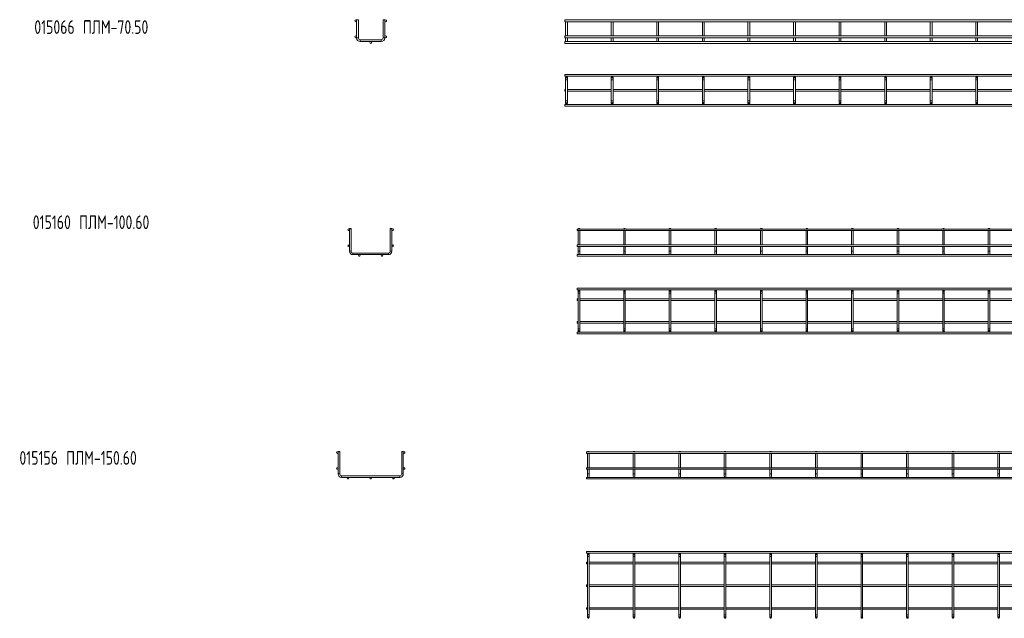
# Model space of a CAD drawing. Header units: millimetres. Extents: x -733 to 3537, y -6038 to -65.
# Tile 7 of 11: x -733 to 1427, y -1378 to -65. Entities that reach past the tile are written whole.
import ezdxf

# ---------------------------------------------------------------- set-up
doc = ezdxf.new("R2010")
doc.units = ezdxf.units.MM
doc.styles.add('SLDTEXTSTYLE0', font='TXT', dxfattribs={"width": 0.7, "bigfont": 'bigfont'})

msp = doc.modelspace()

# ---------------------------------------------------------------- linework, layer by layer
at = {"color": 7, "linetype": 'Continuous', "lineweight": 15}
for p, q in [((6.3, -64.9), (5.8, -65.4)), ((5.8, -65.4), (5.8, -105)), ((9.8, -65.4), (5.8, -65.4)), ((6.3, -64.9), (9.3, -64.9)), ((9.8, -65.4), (9.3, -64.9)), ((9.8, -105), (9.8, -65.4)), ((64.3, -64.9), (63.8, -65.4)), ((63.8, -65.4), (63.8, -105)), ((67.8, -65.4), (63.8, -65.4)), ((64.3, -64.9), (67.3, -64.9)), ((67.8, -65.4), (67.3, -64.9)), ((67.8, -105), (67.8, -65.4)), ((3470.5, -65.4), (462.5, -65.4)), ((462.5, -65.4), (462.5, -69.4)), ((462.5, -69.4), (3470.5, -69.4)), ((465, -64.9), (464.5, -65.4)), ((464.5, -69.4), (464.5, -100.4)), ((465, -64.9), (468, -64.9)), ((468.5, -65.4), (468, -64.9)), ((468.5, -100.4), (468.5, -69.4)), ((565, -64.9), (564.5, -65.4)), ((564.5, -69.4), (564.5, -100.4)), ((565, -64.9), (568, -64.9)), ((568.5, -65.4), (568, -64.9)), ((568.5, -100.4), (568.5, -69.4)), ((665, -64.9), (664.5, -65.4)), ((664.5, -69.4), (664.5, -100.4)), ((665, -64.9), (668, -64.9)), ((668.5, -65.4), (668, -64.9)), ((668.5, -100.4), (668.5, -69.4)), ((765, -64.9), (764.5, -65.4)), ((764.5, -69.4), (764.5, -100.4)), ((765, -64.9), (768, -64.9)), ((768.5, -65.4), (768, -64.9)), ((768.5, -100.4), (768.5, -69.4)), ((865, -64.9), (864.5, -65.4)), ((864.5, -69.4), (864.5, -100.4)), ((865, -64.9), (868, -64.9)), ((868.5, -65.4), (868, -64.9)), ((868.5, -100.4), (868.5, -69.4)), ((965, -64.9), (964.5, -65.4)), ((964.5, -69.4), (964.5, -100.4)), ((965, -64.9), (968, -64.9)), ((968.5, -65.4), (968, -64.9)), ((968.5, -100.4), (968.5, -69.4)), ((1065, -64.9), (1064.5, -65.4)), ((1064.5, -69.4), (1064.5, -100.4)), ((1065, -64.9), (1068, -64.9)), ((1068.5, -65.4), (1068, -64.9)), ((1068.5, -100.4), (1068.5, -69.4)), ((1165, -64.9), (1164.5, -65.4)), ((1164.5, -69.4), (1164.5, -100.4)), ((1165, -64.9), (1168, -64.9)), ((1168.5, -65.4), (1168, -64.9)), ((1168.5, -100.4), (1168.5, -69.4)), ((1265, -64.9), (1264.5, -65.4)), ((1264.5, -69.4), (1264.5, -100.4)), ((1265, -64.9), (1268, -64.9)), ((1268.5, -65.4), (1268, -64.9)), ((1268.5, -100.4), (1268.5, -69.4)), ((1365, -64.9), (1364.5, -65.4)), ((1364.5, -69.4), (1364.5, -100.4)), ((1365, -64.9), (1368, -64.9)), ((1368.5, -65.4), (1368, -64.9)), ((1368.5, -100.4), (1368.5, -69.4)), ((3470.5, -100.4), (462.5, -100.4)), ((462.5, -100.4), (462.5, -104.4)), ((462.5, -104.4), (3470.5, -104.4)), ((464.5, -104.4), (464.5, -105)), ((464.5, -105), (464.5, -111)), ((468.5, -105), (468.5, -104.4)), ((468.5, -111), (468.5, -105)), ((564.5, -104.4), (564.5, -105)), ((564.5, -105), (564.5, -111)), ((568.5, -105), (568.5, -104.4)), ((568.5, -111), (568.5, -105)), ((664.5, -104.4), (664.5, -105)), ((664.5, -105), (664.5, -111)), ((668.5, -105), (668.5, -104.4)), ((668.5, -111), (668.5, -105)), ((764.5, -104.4), (764.5, -105)), ((764.5, -105), (764.5, -111)), ((768.5, -105), (768.5, -104.4)), ((768.5, -111), (768.5, -105)), ((864.5, -104.4), (864.5, -105)), ((864.5, -105), (864.5, -111)), ((868.5, -105), (868.5, -104.4)), ((868.5, -111), (868.5, -105)), ((964.5, -104.4), (964.5, -105)), ((964.5, -105), (964.5, -111)), ((968.5, -105), (968.5, -104.4)), ((968.5, -111), (968.5, -105)), ((1064.5, -104.4), (1064.5, -105)), ((1064.5, -105), (1064.5, -111)), ((1068.5, -105), (1068.5, -104.4)), ((1068.5, -111), (1068.5, -105)), ((1164.5, -104.4), (1164.5, -105)), ((1164.5, -105), (1164.5, -111)), ((1168.5, -105), (1168.5, -104.4)), ((1168.5, -111), (1168.5, -105)), ((1264.5, -104.4), (1264.5, -105)), ((1264.5, -105), (1264.5, -111)), ((1268.5, -105), (1268.5, -104.4)), ((1268.5, -111), (1268.5, -105)), ((1364.5, -104.4), (1364.5, -105)), ((1364.5, -105), (1364.5, -111)), ((1368.5, -105), (1368.5, -104.4)), ((1368.5, -111), (1368.5, -105)), ((59.8, -109), (13.8, -109)), ((13.8, -113), (59.8, -113)), ((3470.5, -113), (462.5, -113)), ((462.5, -113), (462.5, -117)), ((462.5, -117), (3470.5, -117)), ((3470.5, -184.9), (462.5, -184.9)), ((462.5, -184.9), (462.5, -188.9)), ((462.5, -188.9), (3470.5, -188.9)), ((464.5, -190.9), (464.5, -196.9)), ((468.5, -196.9), (468.5, -190.9)), ((564.5, -190.9), (564.5, -196.9)), ((568.5, -196.9), (568.5, -190.9)), ((664.5, -190.9), (664.5, -196.9)), ((668.5, -196.9), (668.5, -190.9)), ((764.5, -190.9), (764.5, -196.9)), ((768.5, -196.9), (768.5, -190.9)), ((864.5, -190.9), (864.5, -196.9)), ((868.5, -196.9), (868.5, -190.9)), ((964.5, -190.9), (964.5, -196.9)), ((968.5, -196.9), (968.5, -190.9)), ((1064.5, -190.9), (1064.5, -196.9)), ((1068.5, -196.9), (1068.5, -190.9)), ((1164.5, -190.9), (1164.5, -196.9)), ((1168.5, -196.9), (1168.5, -190.9)), ((1264.5, -190.9), (1264.5, -196.9)), ((1268.5, -196.9), (1268.5, -190.9)), ((1364.5, -190.9), (1364.5, -196.9)), ((1368.5, -196.9), (1368.5, -190.9)), ((464.5, -196.9), (464.5, -242.9)), ((468.5, -242.9), (468.5, -196.9)), ((564.5, -196.9), (564.5, -242.9)), ((568.5, -242.9), (568.5, -196.9)), ((664.5, -196.9), (664.5, -242.9)), ((668.5, -242.9), (668.5, -196.9)), ((764.5, -196.9), (764.5, -242.9)), ((768.5, -242.9), (768.5, -196.9)), ((864.5, -196.9), (864.5, -242.9)), ((868.5, -242.9), (868.5, -196.9)), ((964.5, -196.9), (964.5, -242.9)), ((968.5, -242.9), (968.5, -196.9)), ((1064.5, -196.9), (1064.5, -242.9)), ((1068.5, -242.9), (1068.5, -196.9)), ((1164.5, -196.9), (1164.5, -242.9)), ((1168.5, -242.9), (1168.5, -196.9)), ((1264.5, -196.9), (1264.5, -242.9)), ((1268.5, -242.9), (1268.5, -196.9)), ((1364.5, -196.9), (1364.5, -242.9)), ((1368.5, -242.9), (1368.5, -196.9)), ((464.5, -217.9), (462.5, -217.9)), ((462.5, -217.9), (462.5, -221.9)), ((462.5, -221.9), (464.5, -221.9)), ((564.5, -217.9), (468.5, -217.9)), ((468.5, -221.9), (564.5, -221.9)), ((664.5, -217.9), (568.5, -217.9)), ((568.5, -221.9), (664.5, -221.9)), ((764.5, -217.9), (668.5, -217.9)), ((668.5, -221.9), (764.5, -221.9)), ((864.5, -217.9), (768.5, -217.9)), ((768.5, -221.9), (864.5, -221.9)), ((964.5, -217.9), (868.5, -217.9)), ((868.5, -221.9), (964.5, -221.9)), ((1064.5, -217.9), (968.5, -217.9)), ((968.5, -221.9), (1064.5, -221.9)), ((1164.5, -217.9), (1068.5, -217.9)), ((1068.5, -221.9), (1164.5, -221.9)), ((1264.5, -217.9), (1168.5, -217.9)), ((1168.5, -221.9), (1264.5, -221.9)), ((1364.5, -217.9), (1268.5, -217.9)), ((1268.5, -221.9), (1364.5, -221.9)), ((1464.5, -217.9), (1368.5, -217.9)), ((1368.5, -221.9), (1464.5, -221.9)), ((3470.5, -250.9), (462.5, -250.9)), ((462.5, -250.9), (462.5, -254.9)), ((462.5, -254.9), (3470.5, -254.9)), ((464.5, -242.9), (464.5, -248.9)), ((468.5, -248.9), (468.5, -242.9)), ((564.5, -242.9), (564.5, -248.9)), ((568.5, -248.9), (568.5, -242.9)), ((664.5, -242.9), (664.5, -248.9)), ((668.5, -248.9), (668.5, -242.9)), ((764.5, -242.9), (764.5, -248.9)), ((768.5, -248.9), (768.5, -242.9)), ((864.5, -242.9), (864.5, -248.9)), ((868.5, -248.9), (868.5, -242.9)), ((964.5, -242.9), (964.5, -248.9)), ((968.5, -248.9), (968.5, -242.9)), ((1064.5, -242.9), (1064.5, -248.9)), ((1068.5, -248.9), (1068.5, -242.9)), ((1164.5, -242.9), (1164.5, -248.9)), ((1168.5, -248.9), (1168.5, -242.9)), ((1264.5, -242.9), (1264.5, -248.9)), ((1268.5, -248.9), (1268.5, -242.9)), ((1364.5, -242.9), (1364.5, -248.9)), ((1368.5, -248.9), (1368.5, -242.9)), ((-9.2, -523.4), (-9.7, -523.9)), ((-9.7, -523.9), (-9.7, -572.9)), ((-6.2, -523.9), (-9.7, -523.9)), ((-9.2, -523.4), (-6.7, -523.4)), ((-6.2, -523.9), (-6.7, -523.4)), ((-6.2, -572.9), (-6.2, -523.9)), ((80.3, -523.4), (79.8, -523.9)), ((79.8, -523.9), (79.8, -572.9)), ((83.3, -523.9), (79.8, -523.9)), ((80.3, -523.4), (82.8, -523.4)), ((83.3, -523.9), (82.8, -523.4)), ((83.3, -572.9), (83.3, -523.9)), ((3497.7, -524.2), (489.7, -524.2)), ((489.7, -524.2), (489.7, -527.7)), ((489.7, -527.7), (3497.7, -527.7)), ((492.4, -523.4), (491.9, -523.9)), ((491.9, -523.9), (491.9, -524.2)), ((495.4, -523.9), (491.9, -523.9)), ((491.9, -527.7), (491.9, -559.2)), ((492.4, -523.4), (494.9, -523.4)), ((495.4, -523.9), (494.9, -523.4)), ((495.4, -524.2), (495.4, -523.9)), ((495.4, -559.2), (495.4, -527.7)), ((592.4, -523.4), (591.9, -523.9)), ((591.9, -523.9), (591.9, -524.2)), ((595.4, -523.9), (591.9, -523.9)), ((591.9, -527.7), (591.9, -559.2)), ((592.4, -523.4), (594.9, -523.4)), ((595.4, -523.9), (594.9, -523.4)), ((595.4, -524.2), (595.4, -523.9)), ((595.4, -559.2), (595.4, -527.7)), ((692.4, -523.4), (691.9, -523.9)), ((691.9, -523.9), (691.9, -524.2)), ((695.4, -523.9), (691.9, -523.9)), ((691.9, -527.7), (691.9, -559.2)), ((692.4, -523.4), (694.9, -523.4)), ((695.4, -523.9), (694.9, -523.4)), ((695.4, -524.2), (695.4, -523.9)), ((695.4, -559.2), (695.4, -527.7)), ((792.4, -523.4), (791.9, -523.9)), ((791.9, -523.9), (791.9, -524.2)), ((795.4, -523.9), (791.9, -523.9)), ((791.9, -527.7), (791.9, -559.2)), ((792.4, -523.4), (794.9, -523.4)), ((795.4, -523.9), (794.9, -523.4)), ((795.4, -524.2), (795.4, -523.9)), ((795.4, -559.2), (795.4, -527.7)), ((892.4, -523.4), (891.9, -523.9)), ((891.9, -523.9), (891.9, -524.2)), ((895.4, -523.9), (891.9, -523.9)), ((891.9, -527.7), (891.9, -559.2)), ((892.4, -523.4), (894.9, -523.4)), ((895.4, -523.9), (894.9, -523.4)), ((895.4, -524.2), (895.4, -523.9)), ((895.4, -559.2), (895.4, -527.7)), ((992.4, -523.4), (991.9, -523.9)), ((991.9, -523.9), (991.9, -524.2)), ((995.4, -523.9), (991.9, -523.9)), ((991.9, -527.7), (991.9, -559.2)), ((992.4, -523.4), (994.9, -523.4)), ((995.4, -523.9), (994.9, -523.4)), ((995.4, -524.2), (995.4, -523.9)), ((995.4, -559.2), (995.4, -527.7)), ((1092.4, -523.4), (1091.9, -523.9)), ((1091.9, -523.9), (1091.9, -524.2)), ((1095.4, -523.9), (1091.9, -523.9)), ((1091.9, -527.7), (1091.9, -559.2)), ((1092.4, -523.4), (1094.9, -523.4)), ((1095.4, -523.9), (1094.9, -523.4)), ((1095.4, -524.2), (1095.4, -523.9)), ((1095.4, -559.2), (1095.4, -527.7)), ((1192.4, -523.4), (1191.9, -523.9)), ((1191.9, -523.9), (1191.9, -524.2)), ((1195.4, -523.9), (1191.9, -523.9)), ((1191.9, -527.7), (1191.9, -559.2)), ((1192.4, -523.4), (1194.9, -523.4)), ((1195.4, -523.9), (1194.9, -523.4)), ((1195.4, -524.2), (1195.4, -523.9)), ((1195.4, -559.2), (1195.4, -527.7)), ((1292.4, -523.4), (1291.9, -523.9)), ((1291.9, -523.9), (1291.9, -524.2)), ((1295.4, -523.9), (1291.9, -523.9)), ((1291.9, -527.7), (1291.9, -559.2)), ((1292.4, -523.4), (1294.9, -523.4)), ((1295.4, -523.9), (1294.9, -523.4)), ((1295.4, -524.2), (1295.4, -523.9)), ((1295.4, -559.2), (1295.4, -527.7)), ((1392.4, -523.4), (1391.9, -523.9)), ((1391.9, -523.9), (1391.9, -524.2)), ((1395.4, -523.9), (1391.9, -523.9)), ((1391.9, -527.7), (1391.9, -559.2)), ((1392.4, -523.4), (1394.9, -523.4)), ((1395.4, -523.9), (1394.9, -523.4)), ((1395.4, -524.2), (1395.4, -523.9)), ((1395.4, -559.2), (1395.4, -527.7)), ((3497.7, -559.2), (489.7, -559.2)), ((489.7, -559.2), (489.7, -562.7)), ((75.8, -576.9), (-2.2, -576.9)), ((-2.2, -580.4), (75.8, -580.4)), ((489.7, -562.7), (3497.7, -562.7)), ((3497.7, -580.4), (489.7, -580.4)), ((489.7, -580.4), (489.7, -583.9)), ((491.9, -562.7), (491.9, -572.9)), ((491.9, -572.9), (491.9, -578.7)), ((495.4, -572.9), (495.4, -562.7)), ((495.4, -578.7), (495.4, -572.9)), ((591.9, -562.7), (591.9, -572.9)), ((591.9, -572.9), (591.9, -578.7)), ((595.4, -572.9), (595.4, -562.7)), ((595.4, -578.7), (595.4, -572.9)), ((691.9, -562.7), (691.9, -572.9)), ((691.9, -572.9), (691.9, -578.7)), ((695.4, -572.9), (695.4, -562.7)), ((695.4, -578.7), (695.4, -572.9)), ((791.9, -562.7), (791.9, -572.9)), ((791.9, -572.9), (791.9, -578.7)), ((795.4, -572.9), (795.4, -562.7)), ((795.4, -578.7), (795.4, -572.9)), ((891.9, -562.7), (891.9, -572.9)), ((891.9, -572.9), (891.9, -578.7)), ((895.4, -572.9), (895.4, -562.7)), ((895.4, -578.7), (895.4, -572.9)), ((991.9, -562.7), (991.9, -572.9)), ((991.9, -572.9), (991.9, -578.7)), ((995.4, -572.9), (995.4, -562.7)), ((995.4, -578.7), (995.4, -572.9)), ((1091.9, -562.7), (1091.9, -572.9)), ((1091.9, -572.9), (1091.9, -578.7)), ((1095.4, -572.9), (1095.4, -562.7)), ((1095.4, -578.7), (1095.4, -572.9)), ((1191.9, -562.7), (1191.9, -572.9)), ((1191.9, -572.9), (1191.9, -578.7)), ((1195.4, -572.9), (1195.4, -562.7)), ((1195.4, -578.7), (1195.4, -572.9)), ((1291.9, -562.7), (1291.9, -572.9)), ((1291.9, -572.9), (1291.9, -578.7)), ((1295.4, -572.9), (1295.4, -562.7)), ((1295.4, -578.7), (1295.4, -572.9)), ((1391.9, -562.7), (1391.9, -572.9)), ((1391.9, -572.9), (1391.9, -578.7)), ((1395.4, -572.9), (1395.4, -562.7)), ((1395.4, -578.7), (1395.4, -572.9)), ((489.7, -583.9), (3497.7, -583.9)), ((3497.7, -654.2), (489.7, -654.2)), ((489.7, -654.2), (489.7, -657.7)), ((489.7, -657.7), (3497.7, -657.7)), ((491.9, -659.4), (491.9, -665.2)), ((491.9, -665.2), (491.9, -743.2)), ((495.4, -665.2), (495.4, -659.4)), ((495.4, -743.2), (495.4, -665.2)), ((591.9, -659.4), (591.9, -665.2)), ((591.9, -665.2), (591.9, -743.2)), ((595.4, -665.2), (595.4, -659.4)), ((595.4, -743.2), (595.4, -665.2)), ((691.9, -659.4), (691.9, -665.2)), ((691.9, -665.2), (691.9, -743.2)), ((695.4, -665.2), (695.4, -659.4)), ((695.4, -743.2), (695.4, -665.2)), ((791.9, -659.4), (791.9, -665.2)), ((791.9, -665.2), (791.9, -743.2)), ((795.4, -665.2), (795.4, -659.4)), ((795.4, -743.2), (795.4, -665.2)), ((891.9, -659.4), (891.9, -665.2)), ((891.9, -665.2), (891.9, -743.2)), ((895.4, -665.2), (895.4, -659.4)), ((895.4, -743.2), (895.4, -665.2)), ((991.9, -659.4), (991.9, -665.2)), ((991.9, -665.2), (991.9, -743.2)), ((995.4, -665.2), (995.4, -659.4)), ((995.4, -743.2), (995.4, -665.2)), ((1091.9, -659.4), (1091.9, -665.2)), ((1091.9, -665.2), (1091.9, -743.2)), ((1095.4, -665.2), (1095.4, -659.4)), ((1095.4, -743.2), (1095.4, -665.2)), ((1191.9, -659.4), (1191.9, -665.2)), ((1191.9, -665.2), (1191.9, -743.2)), ((1195.4, -665.2), (1195.4, -659.4)), ((1195.4, -743.2), (1195.4, -665.2)), ((1291.9, -659.4), (1291.9, -665.2)), ((1291.9, -665.2), (1291.9, -743.2)), ((1295.4, -665.2), (1295.4, -659.4)), ((1295.4, -743.2), (1295.4, -665.2)), ((1391.9, -659.4), (1391.9, -665.2)), ((1391.9, -665.2), (1391.9, -743.2)), ((1395.4, -665.2), (1395.4, -659.4)), ((1395.4, -743.2), (1395.4, -665.2)), ((491.9, -677.4), (489.7, -677.4)), ((489.7, -677.4), (489.7, -680.9)), ((489.7, -680.9), (491.9, -680.9)), ((591.9, -677.4), (495.4, -677.4)), ((495.4, -680.9), (591.9, -680.9)), ((691.9, -677.4), (595.4, -677.4)), ((595.4, -680.9), (691.9, -680.9)), ((791.9, -677.4), (695.4, -677.4)), ((695.4, -680.9), (791.9, -680.9)), ((891.9, -677.4), (795.4, -677.4)), ((795.4, -680.9), (891.9, -680.9)), ((991.9, -677.4), (895.4, -677.4)), ((895.4, -680.9), (991.9, -680.9)), ((1091.9, -677.4), (995.4, -677.4)), ((995.4, -680.9), (1091.9, -680.9)), ((1191.9, -677.4), (1095.4, -677.4)), ((1095.4, -680.9), (1191.9, -680.9)), ((1291.9, -677.4), (1195.4, -677.4)), ((1195.4, -680.9), (1291.9, -680.9)), ((1391.9, -677.4), (1295.4, -677.4)), ((1295.4, -680.9), (1391.9, -680.9)), ((1491.9, -677.4), (1395.4, -677.4)), ((1395.4, -680.9), (1491.9, -680.9)), ((491.9, -727.4), (489.7, -727.4)), ((489.7, -727.4), (489.7, -730.9)), ((489.7, -730.9), (491.9, -730.9)), ((591.9, -727.4), (495.4, -727.4)), ((495.4, -730.9), (591.9, -730.9)), ((691.9, -727.4), (595.4, -727.4)), ((595.4, -730.9), (691.9, -730.9)), ((791.9, -727.4), (695.4, -727.4)), ((695.4, -730.9), (791.9, -730.9)), ((891.9, -727.4), (795.4, -727.4)), ((795.4, -730.9), (891.9, -730.9)), ((991.9, -727.4), (895.4, -727.4)), ((895.4, -730.9), (991.9, -730.9)), ((1091.9, -727.4), (995.4, -727.4)), ((995.4, -730.9), (1091.9, -730.9)), ((1191.9, -727.4), (1095.4, -727.4)), ((1095.4, -730.9), (1191.9, -730.9)), ((1291.9, -727.4), (1195.4, -727.4)), ((1195.4, -730.9), (1291.9, -730.9)), ((1391.9, -727.4), (1295.4, -727.4)), ((1295.4, -730.9), (1391.9, -730.9)), ((1491.9, -727.4), (1395.4, -727.4)), ((1395.4, -730.9), (1491.9, -730.9)), ((3497.7, -750.7), (489.7, -750.7)), ((489.7, -750.7), (489.7, -754.2)), ((489.7, -754.2), (3497.7, -754.2)), ((491.9, -743.2), (491.9, -748.9)), ((495.4, -748.9), (495.4, -743.2)), ((591.9, -743.2), (591.9, -748.9)), ((595.4, -748.9), (595.4, -743.2)), ((691.9, -743.2), (691.9, -748.9)), ((695.4, -748.9), (695.4, -743.2)), ((791.9, -743.2), (791.9, -748.9)), ((795.4, -748.9), (795.4, -743.2)), ((891.9, -743.2), (891.9, -748.9)), ((895.4, -748.9), (895.4, -743.2)), ((991.9, -743.2), (991.9, -748.9)), ((995.4, -748.9), (995.4, -743.2)), ((1091.9, -743.2), (1091.9, -748.9)), ((1095.4, -748.9), (1095.4, -743.2)), ((1191.9, -743.2), (1191.9, -748.9)), ((1195.4, -748.9), (1195.4, -743.2)), ((1291.9, -743.2), (1291.9, -748.9)), ((1295.4, -748.9), (1295.4, -743.2)), ((1391.9, -743.2), (1391.9, -748.9)), ((1395.4, -748.9), (1395.4, -743.2)), ((-34.2, -1012.2), (-34.7, -1012.7)), ((-34.7, -1012.7), (-34.7, -1061.7)), ((-31.2, -1012.7), (-34.7, -1012.7)), ((-34.2, -1012.2), (-31.7, -1012.2)), ((-31.2, -1012.7), (-31.7, -1012.2)), ((-31.2, -1061.7), (-31.2, -1012.7)), ((105.3, -1012.2), (104.8, -1012.7)), ((104.8, -1012.7), (104.8, -1061.7)), ((108.3, -1012.7), (104.8, -1012.7)), ((105.3, -1012.2), (107.8, -1012.2)), ((108.3, -1012.7), (107.8, -1012.2)), ((108.3, -1061.7), (108.3, -1012.7)), ((3518.5, -1013), (510.5, -1013)), ((510.5, -1013), (510.5, -1016.5)), ((513.2, -1012.2), (512.7, -1012.7)), ((512.7, -1012.7), (512.7, -1013)), ((516.2, -1012.7), (512.7, -1012.7)), ((513.2, -1012.2), (515.7, -1012.2)), ((516.2, -1012.7), (515.7, -1012.2)), ((516.2, -1013), (516.2, -1012.7)), ((613.2, -1012.2), (612.7, -1012.7)), ((612.7, -1012.7), (612.7, -1013)), ((616.2, -1012.7), (612.7, -1012.7)), ((613.2, -1012.2), (615.7, -1012.2)), ((616.2, -1012.7), (615.7, -1012.2)), ((616.2, -1013), (616.2, -1012.7)), ((713.2, -1012.2), (712.7, -1012.7)), ((712.7, -1012.7), (712.7, -1013)), ((716.2, -1012.7), (712.7, -1012.7)), ((713.2, -1012.2), (715.7, -1012.2)), ((716.2, -1012.7), (715.7, -1012.2)), ((716.2, -1013), (716.2, -1012.7)), ((813.2, -1012.2), (812.7, -1012.7)), ((812.7, -1012.7), (812.7, -1013)), ((816.2, -1012.7), (812.7, -1012.7)), ((813.2, -1012.2), (815.7, -1012.2)), ((816.2, -1012.7), (815.7, -1012.2)), ((816.2, -1013), (816.2, -1012.7)), ((913.2, -1012.2), (912.7, -1012.7)), ((912.7, -1012.7), (912.7, -1013)), ((916.2, -1012.7), (912.7, -1012.7)), ((913.2, -1012.2), (915.7, -1012.2)), ((916.2, -1012.7), (915.7, -1012.2)), ((916.2, -1013), (916.2, -1012.7)), ((1013.2, -1012.2), (1012.7, -1012.7)), ((1012.7, -1012.7), (1012.7, -1013)), ((1016.2, -1012.7), (1012.7, -1012.7)), ((1013.2, -1012.2), (1015.7, -1012.2)), ((1016.2, -1012.7), (1015.7, -1012.2)), ((1016.2, -1013), (1016.2, -1012.7)), ((1113.2, -1012.2), (1112.7, -1012.7)), ((1112.7, -1012.7), (1112.7, -1013)), ((1116.2, -1012.7), (1112.7, -1012.7)), ((1113.2, -1012.2), (1115.7, -1012.2)), ((1116.2, -1012.7), (1115.7, -1012.2)), ((1116.2, -1013), (1116.2, -1012.7)), ((1213.2, -1012.2), (1212.7, -1012.7)), ((1212.7, -1012.7), (1212.7, -1013)), ((1216.2, -1012.7), (1212.7, -1012.7)), ((1213.2, -1012.2), (1215.7, -1012.2)), ((1216.2, -1012.7), (1215.7, -1012.2)), ((1216.2, -1013), (1216.2, -1012.7)), ((1313.2, -1012.2), (1312.7, -1012.7)), ((1312.7, -1012.7), (1312.7, -1013)), ((1316.2, -1012.7), (1312.7, -1012.7)), ((1313.2, -1012.2), (1315.7, -1012.2)), ((1316.2, -1012.7), (1315.7, -1012.2)), ((1316.2, -1013), (1316.2, -1012.7)), ((1413.2, -1012.2), (1412.7, -1012.7)), ((1412.7, -1012.7), (1412.7, -1013)), ((1416.2, -1012.7), (1412.7, -1012.7)), ((1413.2, -1012.2), (1415.7, -1012.2)), ((1416.2, -1012.7), (1415.7, -1012.2)), ((1416.2, -1013), (1416.2, -1012.7)), ((510.5, -1016.5), (3518.5, -1016.5)), ((512.7, -1016.5), (512.7, -1048)), ((516.2, -1048), (516.2, -1016.5)), ((612.7, -1016.5), (612.7, -1048)), ((616.2, -1048), (616.2, -1016.5)), ((712.7, -1016.5), (712.7, -1048)), ((716.2, -1048), (716.2, -1016.5)), ((812.7, -1016.5), (812.7, -1048)), ((816.2, -1048), (816.2, -1016.5)), ((912.7, -1016.5), (912.7, -1048)), ((916.2, -1048), (916.2, -1016.5)), ((1012.7, -1016.5), (1012.7, -1048)), ((1016.2, -1048), (1016.2, -1016.5)), ((1112.7, -1016.5), (1112.7, -1048)), ((1116.2, -1048), (1116.2, -1016.5)), ((1212.7, -1016.5), (1212.7, -1048)), ((1216.2, -1048), (1216.2, -1016.5)), ((1312.7, -1016.5), (1312.7, -1048)), ((1316.2, -1048), (1316.2, -1016.5)), ((1412.7, -1016.5), (1412.7, -1048)), ((1416.2, -1048), (1416.2, -1016.5)), ((3518.5, -1048), (510.5, -1048)), ((510.5, -1048), (510.5, -1051.5)), ((510.5, -1051.5), (3518.5, -1051.5)), ((512.7, -1051.5), (512.7, -1061.7)), ((516.2, -1061.7), (516.2, -1051.5)), ((612.7, -1051.5), (612.7, -1061.7)), ((616.2, -1061.7), (616.2, -1051.5)), ((712.7, -1051.5), (712.7, -1061.7)), ((716.2, -1061.7), (716.2, -1051.5)), ((812.7, -1051.5), (812.7, -1061.7)), ((816.2, -1061.7), (816.2, -1051.5)), ((912.7, -1051.5), (912.7, -1061.7)), ((916.2, -1061.7), (916.2, -1051.5)), ((1012.7, -1051.5), (1012.7, -1061.7)), ((1016.2, -1061.7), (1016.2, -1051.5)), ((1112.7, -1051.5), (1112.7, -1061.7)), ((1116.2, -1061.7), (1116.2, -1051.5)), ((1212.7, -1051.5), (1212.7, -1061.7)), ((1216.2, -1061.7), (1216.2, -1051.5)), ((1312.7, -1051.5), (1312.7, -1061.7)), ((1316.2, -1061.7), (1316.2, -1051.5)), ((1412.7, -1051.5), (1412.7, -1061.7)), ((1416.2, -1061.7), (1416.2, -1051.5)), ((100.8, -1065.7), (-27.2, -1065.7)), ((-27.2, -1069.2), (100.8, -1069.2)), ((3518.5, -1069.2), (510.5, -1069.2)), ((510.5, -1069.2), (510.5, -1072.7)), ((510.5, -1072.7), (3518.5, -1072.7)), ((512.7, -1061.7), (512.7, -1067.4)), ((516.2, -1067.4), (516.2, -1061.7)), ((612.7, -1061.7), (612.7, -1067.4)), ((616.2, -1067.4), (616.2, -1061.7)), ((712.7, -1061.7), (712.7, -1067.4)), ((716.2, -1067.4), (716.2, -1061.7)), ((812.7, -1061.7), (812.7, -1067.4)), ((816.2, -1067.4), (816.2, -1061.7)), ((912.7, -1061.7), (912.7, -1067.4)), ((916.2, -1067.4), (916.2, -1061.7)), ((1012.7, -1061.7), (1012.7, -1067.4)), ((1016.2, -1067.4), (1016.2, -1061.7)), ((1112.7, -1061.7), (1112.7, -1067.4)), ((1116.2, -1067.4), (1116.2, -1061.7)), ((1212.7, -1061.7), (1212.7, -1067.4)), ((1216.2, -1067.4), (1216.2, -1061.7)), ((1312.7, -1061.7), (1312.7, -1067.4)), ((1316.2, -1067.4), (1316.2, -1061.7)), ((1412.7, -1061.7), (1412.7, -1067.4)), ((1416.2, -1067.4), (1416.2, -1061.7)), ((3518.5, -1231.9), (510.5, -1231.9)), ((510.5, -1231.9), (510.5, -1235.4)), ((510.5, -1235.4), (3518.5, -1235.4)), ((512.7, -1237.2), (512.7, -1242.9)), ((512.7, -1242.9), (512.7, -1370.9)), ((516.2, -1242.9), (516.2, -1237.2)), ((516.2, -1370.9), (516.2, -1242.9)), ((612.7, -1237.2), (612.7, -1242.9)), ((612.7, -1242.9), (612.7, -1370.9)), ((616.2, -1242.9), (616.2, -1237.2)), ((616.2, -1370.9), (616.2, -1242.9)), ((712.7, -1237.2), (712.7, -1242.9)), ((712.7, -1242.9), (712.7, -1370.9)), ((716.2, -1242.9), (716.2, -1237.2)), ((716.2, -1370.9), (716.2, -1242.9)), ((812.7, -1237.2), (812.7, -1242.9)), ((812.7, -1242.9), (812.7, -1370.9)), ((816.2, -1242.9), (816.2, -1237.2)), ((816.2, -1370.9), (816.2, -1242.9)), ((912.7, -1237.2), (912.7, -1242.9)), ((912.7, -1242.9), (912.7, -1370.9)), ((916.2, -1242.9), (916.2, -1237.2)), ((916.2, -1370.9), (916.2, -1242.9)), ((1012.7, -1237.2), (1012.7, -1242.9)), ((1012.7, -1242.9), (1012.7, -1370.9)), ((1016.2, -1242.9), (1016.2, -1237.2)), ((1016.2, -1370.9), (1016.2, -1242.9)), ((1112.7, -1237.2), (1112.7, -1242.9)), ((1112.7, -1242.9), (1112.7, -1370.9)), ((1116.2, -1242.9), (1116.2, -1237.2)), ((1116.2, -1370.9), (1116.2, -1242.9)), ((1212.7, -1237.2), (1212.7, -1242.9)), ((1212.7, -1242.9), (1212.7, -1370.9)), ((1216.2, -1242.9), (1216.2, -1237.2)), ((1216.2, -1370.9), (1216.2, -1242.9)), ((1312.7, -1237.2), (1312.7, -1242.9)), ((1312.7, -1242.9), (1312.7, -1370.9)), ((1316.2, -1242.9), (1316.2, -1237.2)), ((1316.2, -1370.9), (1316.2, -1242.9)), ((1412.7, -1237.2), (1412.7, -1242.9)), ((1412.7, -1242.9), (1412.7, -1370.9)), ((1416.2, -1242.9), (1416.2, -1237.2)), ((1416.2, -1370.9), (1416.2, -1242.9)), ((512.7, -1255.2), (510.5, -1255.2)), ((510.5, -1255.2), (510.5, -1258.7)), ((510.5, -1258.7), (512.7, -1258.7)), ((612.7, -1255.2), (516.2, -1255.2)), ((516.2, -1258.7), (612.7, -1258.7)), ((712.7, -1255.2), (616.2, -1255.2)), ((616.2, -1258.7), (712.7, -1258.7)), ((812.7, -1255.2), (716.2, -1255.2)), ((716.2, -1258.7), (812.7, -1258.7)), ((912.7, -1255.2), (816.2, -1255.2)), ((816.2, -1258.7), (912.7, -1258.7)), ((1012.7, -1255.2), (916.2, -1255.2)), ((916.2, -1258.7), (1012.7, -1258.7)), ((1112.7, -1255.2), (1016.2, -1255.2)), ((1016.2, -1258.7), (1112.7, -1258.7)), ((1212.7, -1255.2), (1116.2, -1255.2)), ((1116.2, -1258.7), (1212.7, -1258.7)), ((1312.7, -1255.2), (1216.2, -1255.2)), ((1216.2, -1258.7), (1312.7, -1258.7)), ((1412.7, -1255.2), (1316.2, -1255.2)), ((1316.2, -1258.7), (1412.7, -1258.7)), ((1512.7, -1255.2), (1416.2, -1255.2)), ((1416.2, -1258.7), (1512.7, -1258.7)), ((512.7, -1305.2), (510.5, -1305.2)), ((510.5, -1305.2), (510.5, -1308.7)), ((510.5, -1308.7), (512.7, -1308.7)), ((612.7, -1305.2), (516.2, -1305.2)), ((516.2, -1308.7), (612.7, -1308.7)), ((712.7, -1305.2), (616.2, -1305.2)), ((616.2, -1308.7), (712.7, -1308.7)), ((812.7, -1305.2), (716.2, -1305.2)), ((716.2, -1308.7), (812.7, -1308.7)), ((912.7, -1305.2), (816.2, -1305.2)), ((816.2, -1308.7), (912.7, -1308.7)), ((1012.7, -1305.2), (916.2, -1305.2)), ((916.2, -1308.7), (1012.7, -1308.7)), ((1112.7, -1305.2), (1016.2, -1305.2)), ((1016.2, -1308.7), (1112.7, -1308.7)), ((1212.7, -1305.2), (1116.2, -1305.2)), ((1116.2, -1308.7), (1212.7, -1308.7)), ((1312.7, -1305.2), (1216.2, -1305.2)), ((1216.2, -1308.7), (1312.7, -1308.7)), ((1412.7, -1305.2), (1316.2, -1305.2)), ((1316.2, -1308.7), (1412.7, -1308.7)), ((1512.7, -1305.2), (1416.2, -1305.2)), ((1416.2, -1308.7), (1512.7, -1308.7)), ((512.7, -1355.2), (510.5, -1355.2)), ((510.5, -1355.2), (510.5, -1358.7)), ((510.5, -1358.7), (512.7, -1358.7)), ((612.7, -1355.2), (516.2, -1355.2)), ((516.2, -1358.7), (612.7, -1358.7)), ((712.7, -1355.2), (616.2, -1355.2)), ((616.2, -1358.7), (712.7, -1358.7)), ((812.7, -1355.2), (716.2, -1355.2)), ((716.2, -1358.7), (812.7, -1358.7)), ((912.7, -1355.2), (816.2, -1355.2)), ((816.2, -1358.7), (912.7, -1358.7)), ((1012.7, -1355.2), (916.2, -1355.2)), ((916.2, -1358.7), (1012.7, -1358.7)), ((1112.7, -1355.2), (1016.2, -1355.2)), ((1016.2, -1358.7), (1112.7, -1358.7)), ((1212.7, -1355.2), (1116.2, -1355.2)), ((1116.2, -1358.7), (1212.7, -1358.7)), ((1312.7, -1355.2), (1216.2, -1355.2)), ((1216.2, -1358.7), (1312.7, -1358.7)), ((1412.7, -1355.2), (1316.2, -1355.2)), ((1316.2, -1358.7), (1412.7, -1358.7)), ((1512.7, -1355.2), (1416.2, -1355.2)), ((1416.2, -1358.7), (1512.7, -1358.7)), ((512.7, -1370.9), (512.7, -1376.7)), ((516.2, -1376.7), (516.2, -1370.9)), ((612.7, -1370.9), (612.7, -1376.7)), ((616.2, -1376.7), (616.2, -1370.9)), ((712.7, -1370.9), (712.7, -1376.7)), ((716.2, -1376.7), (716.2, -1370.9)), ((812.7, -1370.9), (812.7, -1376.7)), ((816.2, -1376.7), (816.2, -1370.9)), ((912.7, -1370.9), (912.7, -1376.7)), ((916.2, -1376.7), (916.2, -1370.9)), ((1012.7, -1370.9), (1012.7, -1376.7)), ((1016.2, -1376.7), (1016.2, -1370.9)), ((1112.7, -1370.9), (1112.7, -1376.7)), ((1116.2, -1376.7), (1116.2, -1370.9)), ((1212.7, -1370.9), (1212.7, -1376.7)), ((1216.2, -1376.7), (1216.2, -1370.9)), ((1312.7, -1370.9), (1312.7, -1376.7)), ((1316.2, -1376.7), (1316.2, -1370.9)), ((1412.7, -1370.9), (1412.7, -1376.7)), ((1416.2, -1376.7), (1416.2, -1370.9))]:
    msp.add_line(p, q, dxfattribs=at)
at = {"color": 8, "linetype": 'Continuous', "lineweight": 15}
for p, q in [((9.8, -105), (5.8, -105)), ((63.8, -105), (67.8, -105)), ((468.5, -105), (464.5, -105)), ((568.5, -105), (564.5, -105)), ((668.5, -105), (664.5, -105)), ((768.5, -105), (764.5, -105)), ((868.5, -105), (864.5, -105)), ((968.5, -105), (964.5, -105)), ((1068.5, -105), (1064.5, -105)), ((1168.5, -105), (1164.5, -105)), ((1268.5, -105), (1264.5, -105)), ((1368.5, -105), (1364.5, -105)), ((13.8, -109), (13.8, -113)), ((59.8, -109), (59.8, -113)), ((464.5, -196.9), (468.5, -196.9)), ((564.5, -196.9), (568.5, -196.9)), ((664.5, -196.9), (668.5, -196.9)), ((764.5, -196.9), (768.5, -196.9)), ((864.5, -196.9), (868.5, -196.9)), ((964.5, -196.9), (968.5, -196.9)), ((1064.5, -196.9), (1068.5, -196.9)), ((1164.5, -196.9), (1168.5, -196.9)), ((1264.5, -196.9), (1268.5, -196.9)), ((1364.5, -196.9), (1368.5, -196.9)), ((464.5, -242.9), (468.5, -242.9)), ((564.5, -242.9), (568.5, -242.9)), ((664.5, -242.9), (668.5, -242.9)), ((764.5, -242.9), (768.5, -242.9)), ((864.5, -242.9), (868.5, -242.9)), ((964.5, -242.9), (968.5, -242.9)), ((1064.5, -242.9), (1068.5, -242.9)), ((1164.5, -242.9), (1168.5, -242.9)), ((1264.5, -242.9), (1268.5, -242.9)), ((1364.5, -242.9), (1368.5, -242.9)), ((-6.2, -572.9), (-9.7, -572.9)), ((-2.2, -576.9), (-2.2, -580.4)), ((75.8, -576.9), (75.8, -580.4)), ((79.8, -572.9), (83.3, -572.9)), ((495.4, -572.9), (491.9, -572.9)), ((595.4, -572.9), (591.9, -572.9)), ((695.4, -572.9), (691.9, -572.9)), ((795.4, -572.9), (791.9, -572.9)), ((895.4, -572.9), (891.9, -572.9)), ((995.4, -572.9), (991.9, -572.9)), ((1095.4, -572.9), (1091.9, -572.9)), ((1195.4, -572.9), (1191.9, -572.9)), ((1295.4, -572.9), (1291.9, -572.9)), ((1395.4, -572.9), (1391.9, -572.9)), ((491.9, -665.2), (495.4, -665.2)), ((591.9, -665.2), (595.4, -665.2)), ((691.9, -665.2), (695.4, -665.2)), ((791.9, -665.2), (795.4, -665.2)), ((891.9, -665.2), (895.4, -665.2)), ((991.9, -665.2), (995.4, -665.2)), ((1091.9, -665.2), (1095.4, -665.2)), ((1191.9, -665.2), (1195.4, -665.2)), ((1291.9, -665.2), (1295.4, -665.2)), ((1391.9, -665.2), (1395.4, -665.2)), ((491.9, -743.2), (495.4, -743.2)), ((591.9, -743.2), (595.4, -743.2)), ((691.9, -743.2), (695.4, -743.2)), ((791.9, -743.2), (795.4, -743.2)), ((891.9, -743.2), (895.4, -743.2)), ((991.9, -743.2), (995.4, -743.2)), ((1091.9, -743.2), (1095.4, -743.2)), ((1191.9, -743.2), (1195.4, -743.2)), ((1291.9, -743.2), (1295.4, -743.2)), ((1391.9, -743.2), (1395.4, -743.2)), ((-31.2, -1061.7), (-34.7, -1061.7)), ((-27.2, -1065.7), (-27.2, -1069.2)), ((100.8, -1065.7), (100.8, -1069.2)), ((104.8, -1061.7), (108.3, -1061.7)), ((516.2, -1061.7), (512.7, -1061.7)), ((616.2, -1061.7), (612.7, -1061.7)), ((716.2, -1061.7), (712.7, -1061.7)), ((816.2, -1061.7), (812.7, -1061.7)), ((916.2, -1061.7), (912.7, -1061.7)), ((1016.2, -1061.7), (1012.7, -1061.7)), ((1116.2, -1061.7), (1112.7, -1061.7)), ((1216.2, -1061.7), (1212.7, -1061.7)), ((1316.2, -1061.7), (1312.7, -1061.7)), ((1416.2, -1061.7), (1412.7, -1061.7)), ((512.7, -1242.9), (516.2, -1242.9)), ((612.7, -1242.9), (616.2, -1242.9)), ((712.7, -1242.9), (716.2, -1242.9)), ((812.7, -1242.9), (816.2, -1242.9)), ((912.7, -1242.9), (916.2, -1242.9)), ((1012.7, -1242.9), (1016.2, -1242.9)), ((1112.7, -1242.9), (1116.2, -1242.9)), ((1212.7, -1242.9), (1216.2, -1242.9)), ((1312.7, -1242.9), (1316.2, -1242.9)), ((1412.7, -1242.9), (1416.2, -1242.9)), ((512.7, -1370.9), (516.2, -1370.9)), ((612.7, -1370.9), (616.2, -1370.9)), ((712.7, -1370.9), (716.2, -1370.9)), ((812.7, -1370.9), (816.2, -1370.9)), ((912.7, -1370.9), (916.2, -1370.9)), ((1012.7, -1370.9), (1016.2, -1370.9)), ((1112.7, -1370.9), (1116.2, -1370.9)), ((1212.7, -1370.9), (1216.2, -1370.9)), ((1312.7, -1370.9), (1316.2, -1370.9)), ((1412.7, -1370.9), (1416.2, -1370.9))]:
    msp.add_line(p, q, dxfattribs=at)
at = {"color": 7, "linetype": 'Continuous', "lineweight": 15}
for centre, radius in [((3.8, -67.4), 2), ((69.8, -67.4), 2), ((3.8, -102.4), 2), ((69.8, -102.4), 2), ((36.8, -115), 2), ((466.5, -190.9), 2), ((466.5, -190.9), 1.5), ((566.5, -190.9), 2), ((566.5, -190.9), 1.5), ((666.5, -190.9), 2), ((666.5, -190.9), 1.5), ((766.5, -190.9), 2), ((766.5, -190.9), 1.5), ((866.5, -190.9), 2), ((866.5, -190.9), 1.5), ((966.5, -190.9), 2), ((966.5, -190.9), 1.5), ((1066.5, -190.9), 2), ((1066.5, -190.9), 1.5), ((1166.5, -190.9), 2), ((1166.5, -190.9), 1.5), ((1266.5, -190.9), 2), ((1266.5, -190.9), 1.5), ((1366.5, -190.9), 2), ((1366.5, -190.9), 1.5), ((466.5, -248.9), 2), ((466.5, -248.9), 1.5), ((566.5, -248.9), 2), ((566.5, -248.9), 1.5), ((666.5, -248.9), 2), ((666.5, -248.9), 1.5), ((766.5, -248.9), 2), ((766.5, -248.9), 1.5), ((866.5, -248.9), 2), ((866.5, -248.9), 1.5), ((966.5, -248.9), 2), ((966.5, -248.9), 1.5), ((1066.5, -248.9), 2), ((1066.5, -248.9), 1.5), ((1166.5, -248.9), 2), ((1166.5, -248.9), 1.5), ((1266.5, -248.9), 2), ((1266.5, -248.9), 1.5), ((1366.5, -248.9), 2), ((1366.5, -248.9), 1.5), ((-11.4, -525.9), 1.75), ((85.1, -525.9), 1.75), ((-11.4, -560.9), 1.75), ((85.1, -560.9), 1.75), ((11.8, -582.2), 1.75), ((61.8, -582.2), 1.75), ((493.7, -659.4), 1.75), ((493.7, -659.4), 1.25), ((593.7, -659.4), 1.75), ((593.7, -659.4), 1.25), ((693.7, -659.4), 1.75), ((693.7, -659.4), 1.25), ((793.7, -659.4), 1.75), ((793.7, -659.4), 1.25), ((893.7, -659.4), 1.75), ((893.7, -659.4), 1.25), ((993.7, -659.4), 1.75), ((993.7, -659.4), 1.25), ((1093.7, -659.4), 1.75), ((1093.7, -659.4), 1.25), ((1193.7, -659.4), 1.75), ((1193.7, -659.4), 1.25), ((1293.7, -659.4), 1.75), ((1293.7, -659.4), 1.25), ((1393.7, -659.4), 1.75), ((1393.7, -659.4), 1.25), ((493.7, -748.9), 1.75), ((493.7, -748.9), 1.25), ((593.7, -748.9), 1.75), ((593.7, -748.9), 1.25), ((693.7, -748.9), 1.75), ((693.7, -748.9), 1.25), ((793.7, -748.9), 1.75), ((793.7, -748.9), 1.25), ((893.7, -748.9), 1.75), ((893.7, -748.9), 1.25), ((993.7, -748.9), 1.75), ((993.7, -748.9), 1.25), ((1093.7, -748.9), 1.75), ((1093.7, -748.9), 1.25), ((1193.7, -748.9), 1.75), ((1193.7, -748.9), 1.25), ((1293.7, -748.9), 1.75), ((1293.7, -748.9), 1.25), ((1393.7, -748.9), 1.75), ((1393.7, -748.9), 1.25), ((-36.4, -1014.7), 1.75), ((110.1, -1014.7), 1.75), ((-36.4, -1049.7), 1.75), ((110.1, -1049.7), 1.75), ((-13.2, -1070.9), 1.75), ((36.8, -1070.9), 1.75), ((86.8, -1070.9), 1.75), ((514.5, -1237.2), 1.75), ((514.5, -1237.2), 1.25), ((614.5, -1237.2), 1.75), ((614.5, -1237.2), 1.25), ((714.5, -1237.2), 1.75), ((714.5, -1237.2), 1.25), ((814.5, -1237.2), 1.75), ((814.5, -1237.2), 1.25), ((914.5, -1237.2), 1.75), ((914.5, -1237.2), 1.25), ((1014.5, -1237.2), 1.75), ((1014.5, -1237.2), 1.25), ((1114.5, -1237.2), 1.75), ((1114.5, -1237.2), 1.25), ((1214.5, -1237.2), 1.75), ((1214.5, -1237.2), 1.25), ((1314.5, -1237.2), 1.75), ((1314.5, -1237.2), 1.25), ((1414.5, -1237.2), 1.75), ((1414.5, -1237.2), 1.25), ((514.5, -1376.7), 1.75), ((514.5, -1376.7), 1.25), ((614.5, -1376.7), 1.75), ((614.5, -1376.7), 1.25), ((714.5, -1376.7), 1.75), ((714.5, -1376.7), 1.25), ((814.5, -1376.7), 1.75), ((814.5, -1376.7), 1.25), ((914.5, -1376.7), 1.75), ((914.5, -1376.7), 1.25), ((1014.5, -1376.7), 1.75), ((1014.5, -1376.7), 1.25), ((1114.5, -1376.7), 1.75), ((1114.5, -1376.7), 1.25), ((1214.5, -1376.7), 1.75), ((1214.5, -1376.7), 1.25), ((1314.5, -1376.7), 1.75), ((1314.5, -1376.7), 1.25), ((1414.5, -1376.7), 1.75), ((1414.5, -1376.7), 1.25)]:
    msp.add_circle(centre, radius, dxfattribs=at)
for centre, radius, start, end in [((13.8, -105), 8, 180, 270), ((13.8, -105), 4, 180, 270), ((59.8, -105), 4, 270, 0), ((59.8, -105), 8, 270, 0), ((466.5, -111), 2, 180, 0), ((566.5, -111), 2, 180, 0), ((666.5, -111), 2, 180, 0), ((766.5, -111), 2, 180, 0), ((866.5, -111), 2, 180, 0), ((966.5, -111), 2, 180, 0), ((1066.5, -111), 2, 180, 0), ((1166.5, -111), 2, 180, 0), ((1266.5, -111), 2, 180, 0), ((1366.5, -111), 2, 180, 0), ((-2.2, -572.9), 7.5, 180, 270), ((-2.2, -572.9), 4, 180, 270), ((75.8, -572.9), 4, 270, 0), ((75.8, -572.9), 7.5, 270, 0), ((493.7, -578.7), 1.75, 180, 0), ((593.7, -578.7), 1.75, 180, 0), ((693.7, -578.7), 1.75, 180, 0), ((793.7, -578.7), 1.75, 180, 0), ((893.7, -578.7), 1.75, 180, 0), ((993.7, -578.7), 1.75, 180, 0), ((1093.7, -578.7), 1.75, 180, 0), ((1193.7, -578.7), 1.75, 180, 0), ((1293.7, -578.7), 1.75, 180, 0), ((1393.7, -578.7), 1.75, 180, 0), ((-27.2, -1061.7), 7.5, 180, 270), ((-27.2, -1061.7), 4, 180, 270), ((100.8, -1061.7), 4, 270, 0), ((100.8, -1061.7), 7.5, 270, 0), ((514.5, -1067.4), 1.75, 180, 0), ((614.5, -1067.4), 1.75, 180, 0), ((714.5, -1067.4), 1.75, 180, 0), ((814.5, -1067.4), 1.75, 180, 0), ((914.5, -1067.4), 1.75, 180, 0), ((1014.5, -1067.4), 1.75, 180, 0), ((1114.5, -1067.4), 1.75, 180, 0), ((1214.5, -1067.4), 1.75, 180, 0), ((1314.5, -1067.4), 1.75, 180, 0), ((1414.5, -1067.4), 1.75, 180, 0)]:
    msp.add_arc(centre, radius, start, end, dxfattribs=at)

# ---------------------------------------------------------------- texts
at = {"color": 7, "linetype": 'Continuous', "lineweight": 0, "char_height": 30, "attachment_point": 1, "style": 'SLDTEXTSTYLE0'}
for s, insert in [('015066 \\M+18450\\M+1844C\\M+1844D-70.50', (-701.3, -66.1)), ('015160 \\M+18450\\M+1844C\\M+1844D-100.60', (-704.7, -494.3)), ('015156 \\M+18450\\M+1844C\\M+1844D-150.60', (-734, -1011.5))]:
    msp.add_mtext(s, dxfattribs=dict(at, insert=insert))

doc.saveas('drawing.dxf')
